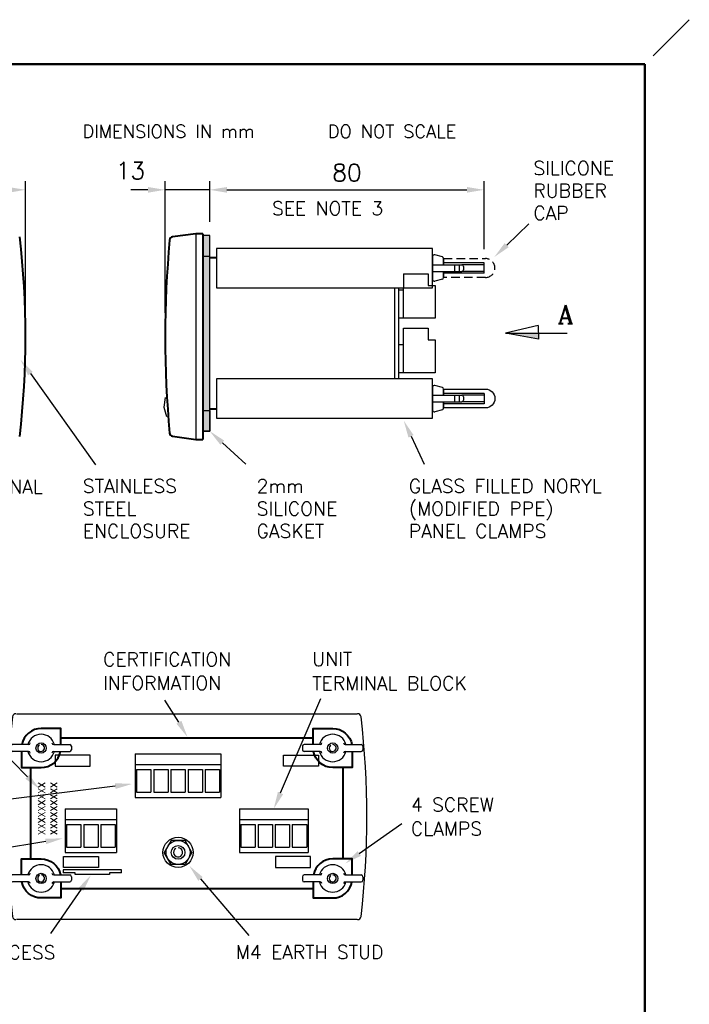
# Model space of a CAD drawing. Extents: x 0 to 196, y 0 to 279.
# Tile 4 of 4: x 98 to 196, y 135 to 279. Entities that reach past the tile are written whole.
import ezdxf
from ezdxf.enums import TextEntityAlignment as Align

# ---------------------------------------------------------------- set-up
doc = ezdxf.new("R2010")
doc.units = 0
doc.header["$LTSCALE"] = 2.5
doc.header["$MEASUREMENT"] = 0
doc.linetypes.add('CENTER2', pattern=[28.575, 19.05, -3.175, 3.175, -3.175])
doc.linetypes.add('DASH2', pattern=[0.75, 0.5, -0.25])
doc.layers.get('DEFPOINTS').update_dxf_attribs({"color": 96})
for name, color, linetype in [('CENTER', 5, 'CENTER2'), ('COMPONENT', 5, 'Continuous'), ('DETAIL', 5, 'Continuous'), ('FINE', 244, 'Continuous'), ('FORMAT', 7, 'Continuous'), ('REAR PANEL', 7, 'Continuous'), ('TEXT', 5, 'Continuous')]:
    doc.layers.add(name, color=color, linetype=linetype)
doc.layers.add('OBJECT', color=1, linetype='Continuous', lineweight=50)
doc.styles.add('ROMANC', font='romanc', dxfattribs={"height": 3})
doc.styles.add('ROMANS', font='romans', dxfattribs={"height": 2.5})
doc.dimstyles.get("Standard").update_dxf_attribs({"dimtxt": 0.18, "dimasz": 0.18, "dimexe": 0.18, "dimexo": 0.0625, "dimgap": 0.09, "dimtad": 0, "dimtih": 1, "dimtoh": 1, "dimdec": 4, "dimzin": 0, "dimdsep": 46, "dimtxsty": 'Standard', "dimcen": 0.09, "dimadec": 0, "dimazin": 0, "dimtfac": 1, "dimtdec": 4, "dimtofl": 0, "dimtmove": 0, "dimatfit": 3, "dimfxl": 0, "dimtolj": 1, "dimtzin": 0, "dimarcsym": 0})

# ---------------------------------------------------------------- blocks, each defined once
blk = doc.blocks.new('FORMAT-FIXED')
at = {"layer": 'DEFPOINTS'}
blk.add_line((190.6, 273.46), (195.87, 278.74), dxfattribs=at)
at = {"layer": 'FORMAT', "color": 1, "lineweight": 50}
for p in [(6.5, 272.24), (189.37, 6.5)]:
    blk.add_line(p, (189.37, 272.24), dxfattribs=at)
blk = doc.blocks.new('PROJECTION')
at = {"layer": 'CENTER', "ltscale": 0.5}
blk.add_line((4.28, 4.28), (4.28, -4.27), dxfattribs=at)
at = {"layer": 'CENTER'}
blk.add_line((23.35, 0), (0, 0), dxfattribs=at)
at = {"layer": 'FORMAT'}
for p, q in [((16.41, 1.42), (21.92, 2.85)), ((21.92, 2.85), (21.92, -2.85)), ((16.41, 1.42), (16.41, -1.42)), ((16.41, -1.42), (21.92, -2.85))]:
    blk.add_line(p, q, dxfattribs=at)
for radius in [2.85, 1.43]:
    blk.add_circle((4.28, 0), radius, dxfattribs=at)
at = {"layer": 'FORMAT', "color": 7, "linetype": 'Continuous', "style": 'ROMANS'}
blk.add_text('THIRD ANGLE PROJECTION      DIMENSIONS IN mm      DO NOT SCALE', height=1.9, dxfattribs=at).set_placement((30.02, -0.97))
blk = doc.blocks.new('m3 wing -se')
for p, q in [((-86.12, 189.88), (-86.12, 198.35)), ((-85.62, 198.85), (-84.62, 198.85)), ((-84.12, 189.88), (-84.12, 198.35)), ((-84.12, 197.74), (-86.12, 197.74)), ((-84.12, 196.35), (-86.12, 196.35)), ((-88.38, 192.71), (-88.96, 190.51)), ((-87.89, 193.08), (-86.12, 193.08)), ((-84.12, 193.08), (-82.35, 193.08)), ((-81.86, 192.71), (-81.28, 190.51)), ((-88.47, 189.88), (-81.77, 189.88))]:
    blk.add_line(p, q)
for centre, start, end in [((-85.62, 198.35), 90, 180), ((-84.62, 198.35), 0, 90), ((-87.89, 192.58), 90, 165.2525), ((-82.35, 192.58), 14.776, 90), ((-88.47, 190.38), 165.2525, 270), ((-81.77, 190.38), 270, 14.776)]:
    blk.add_arc(centre, 0.5, start, end)
blk = doc.blocks.new('*D39')
at = {"layer": 'DEFPOINTS', "color": 0}
for p in [(99.11, 253.95), (46.61, 232.56), (99.11, 232.56)]:
    blk.add_point(p, dxfattribs=at)
at = {"layer": 'TEXT', "color": 0, "lineweight": -2}
for p, q in [((46.61, 234.56), (46.61, 255.2)), ((49.11, 253.95), (96.61, 253.95)), ((99.11, 234.56), (99.11, 255.2))]:
    blk.add_line(p, q, dxfattribs=at)
at = {"layer": 'TEXT', "color": 0}
for points in [[(49.11, 254.36), (49.11, 253.53), (46.61, 253.95)], [(96.61, 253.53), (96.61, 254.36), (99.11, 253.95)]]:
    blk.add_solid(points, dxfattribs=at)
at = {"layer": 'TEXT', "color": 0, "insert": (72.86, 256.45), "char_height": 2.5, "attachment_point": 5, "style": 'ROMANS'}
blk.add_mtext('\\A1;105', dxfattribs=at)
blk = doc.blocks.new('BEZ-OL-105x60')
for p, q in [((127.2, 60.78), (176.84, 60.78)), ((176.84, 30.78), (127.2, 30.78))]:
    blk.add_line(p, q)
for centre, radius, start, end in [((250.77, 45.78), 125, 173.3118, 186.6882), ((127.12, 60.28), 0.5, 90, 173.3118), ((176.92, 60.28), 0.5, 6.6882, 90), ((53.27, 45.78), 125, 353.3118, 6.6882), ((127.12, 31.28), 0.5, 186.6882, 270), ((176.92, 31.28), 0.5, 270, 353.3118)]:
    blk.add_arc(centre, radius, start, end)
blk = doc.blocks.new('*D41')
at = {"layer": 'DEFPOINTS', "color": 0}
for p in [(119.46, 253.95), (125.96, 247.29), (119.46, 234.05)]:
    blk.add_point(p, dxfattribs=at)
at = {"layer": 'TEXT', "color": 0, "lineweight": -2}
for p, q in [((116.96, 253.95), (114.46, 253.95)), ((119.46, 236.05), (119.46, 255.2)), ((125.96, 253.95), (119.46, 253.95)), ((125.96, 249.29), (125.96, 255.2)), ((128.46, 253.95), (130.96, 253.95))]:
    blk.add_line(p, q, dxfattribs=at)
at = {"layer": 'TEXT', "color": 0}
for points in [[(116.96, 253.53), (116.96, 254.36), (119.46, 253.95)], [(128.46, 254.36), (128.46, 253.53), (125.96, 253.95)]]:
    blk.add_solid(points, dxfattribs=at)
at = {"layer": 'TEXT', "color": 0, "insert": (114.4, 256.75), "char_height": 2.5, "attachment_point": 5, "style": 'ROMANS'}
blk.add_mtext('\\A1;13', dxfattribs=at)
blk = doc.blocks.new('*D42')
at = {"layer": 'DEFPOINTS', "color": 0}
for p in [(165.96, 253.95), (125.96, 247.29), (165.96, 243.29)]:
    blk.add_point(p, dxfattribs=at)
at = {"layer": 'TEXT', "color": 0, "lineweight": -2}
for p, q in [((125.96, 249.29), (125.96, 255.2)), ((128.46, 253.95), (163.46, 253.95)), ((165.96, 245.29), (165.96, 255.2))]:
    blk.add_line(p, q, dxfattribs=at)
at = {"layer": 'TEXT', "color": 0}
for points in [[(128.46, 254.36), (128.46, 253.53), (125.96, 253.95)], [(163.46, 253.53), (163.46, 254.36), (165.96, 253.95)]]:
    blk.add_solid(points, dxfattribs=at)
at = {"layer": 'TEXT', "color": 0, "insert": (145.96, 256.45), "char_height": 2.5, "attachment_point": 5, "style": 'ROMANS'}
blk.add_mtext('\\A1;80', dxfattribs=at)
blk = doc.blocks.new('m3 wing - stud')
for p, q in [((112.34, 309.94), (112.34, 308.94)), ((117.52, 310.44), (112.84, 310.44)), ((124.83, 310.44), (129.5, 310.44)), ((130, 309.94), (130, 308.94)), ((117.52, 308.44), (112.84, 308.44)), ((124.83, 308.44), (129.5, 308.44))]:
    blk.add_line(p, q)
blk.add_circle((121.17, 309.44), 1.5)
for centre, radius, start, end in [((121.17, 309.44), 4, 14.4775, 165.5225), ((112.84, 309.94), 0.5, 90, 180), ((117.52, 310.94), 0.5, 270, 0), ((121.17, 309.44), 1, 120, 90), ((124.83, 310.94), 0.5, 180, 270), ((129.5, 309.94), 0.5, 0, 90), ((112.84, 308.94), 0.5, 180, 270), ((121.17, 309.44), 4, 194.4775, 345.5225), ((117.52, 307.94), 0.5, 0, 90), ((124.83, 307.94), 0.5, 90, 180), ((129.5, 308.94), 0.5, 270, 0)]:
    blk.add_arc(centre, radius, start, end)

msp = doc.modelspace()

# ---------------------------------------------------------------- hatches: boundary and pattern name
at = {"layer": 'TEXT'}
msp.add_hatch(color=256, dxfattribs=at).paths.add_polyline_path([(125.96, 218.79), (125.96, 247.29), (124.96, 247.29), (124.96, 218.79)])

# ---------------------------------------------------------------- linework, layer by layer
at = {"color": 7, "linetype": 'Continuous', "lineweight": 40}
for p, q in [((123.92, 247.56), (120.55, 247.08)), ((124.96, 247.56), (123.99, 247.56)), ((126.96, 244.04), (125.96, 244.04)), ((125.96, 222.04), (126.96, 222.04)), ((120.55, 218.04), (123.92, 217.57)), ((123.99, 217.56), (124.96, 217.56))]:
    msp.add_line(p, q, dxfattribs=at)
at = {"lineweight": 40}
msp.add_line((124.96, 247.56), (124.96, 217.56), dxfattribs=at)
at = {"color": 7, "linetype": 'Continuous'}
for p, q in [((104.6, 154.86), (104.6, 154.45)), ((113.1, 154.86), (104.6, 154.86)), ((106.33, 154.45), (104.6, 154.45)), ((106.33, 154.45), (106.35, 154.43)), ((106.35, 154.21), (106.35, 154.43)), ((111.35, 154.21), (106.35, 154.21)), ((111.35, 154.43), (111.37, 154.45)), ((111.35, 154.43), (111.35, 154.21)), ((113.1, 154.45), (111.37, 154.45)), ((113.1, 154.45), (113.1, 154.86))]:
    msp.add_line(p, q, dxfattribs=at)
msp.add_lwpolyline([(160.06, 224.04), (160.06, 224.92), (166.16, 224.92, -1), (166.16, 222.18), (160.06, 222.18), (160.06, 223.04)], format="xyb")
msp.add_circle((121.35, 157.41), 0.998)
at = {"lineweight": 40}
for centre, radius, start, end in [((-25.89, 232.56), 125, 353.3118, 6.6882), ((269.46, 232.56), 150, 174.6168, 185.3832)]:
    msp.add_arc(centre, radius, start, end, dxfattribs=at)
at = {"color": 7, "linetype": 'Continuous', "lineweight": 40}
for centre, start, end in [((120.62, 246.59), 98, 174.6168), ((123.99, 247.06), 90, 98), ((120.62, 218.54), 185.3832, 262), ((123.99, 218.06), 262, 270)]:
    msp.add_arc(centre, 0.5, start, end, dxfattribs=at)
msp.add_arc((121.35, 157.41), 0.665, 120, 90)
msp.add_point((99.11, 232.56))
at = {"layer": 'COMPONENT', "color": 7}
for p, q in [((123.92, 247.56), (123.92, 217.57)), ((165.96, 243.29), (160.06, 243.29)), ((165.96, 241.79), (165.96, 243.29)), ((165.96, 241.79), (160.06, 241.79)), ((165.96, 224.29), (160.06, 224.29)), ((165.96, 224.29), (165.96, 222.79)), ((165.96, 222.79), (160.06, 222.79))]:
    msp.add_line(p, q, dxfattribs=at)
at = {"layer": 'COMPONENT'}
for p, q in [((154.21, 235.23), (154.21, 239.69)), ((158.46, 240.03), (158.83, 240.03)), ((158.83, 240.03), (158.83, 235.23)), ((153.46, 239.38), (154.21, 239.38)), ((158.83, 235.23), (153.46, 235.23)), ((154.21, 227.28), (154.21, 233.78)), ((154.21, 233.78), (157.81, 233.78)), ((157.81, 233.78), (157.81, 232.08)), ((153.46, 231.43), (154.21, 231.43)), ((157.81, 232.08), (158.83, 232.08)), ((158.83, 232.08), (158.83, 227.28)), ((158.83, 227.28), (153.46, 227.28))]:
    msp.add_line(p, q, dxfattribs=at)
at = {"layer": 'COMPONENT', "color": 7}
for points in [[(126.96, 245.39), (126.96, 239.69), (158.46, 239.69), (158.46, 245.39)], [(126.96, 226.39), (126.96, 220.69), (158.46, 220.69), (158.46, 226.39)]]:
    msp.add_lwpolyline(points, close=True, dxfattribs=at)
for points in [[(152.96, 226.39), (152.96, 239.69)], [(153.46, 239.69), (153.46, 226.39)]]:
    msp.add_lwpolyline(points, dxfattribs=at)
at = {"layer": 'COMPONENT', "color": 7, "linetype": 'Continuous', "lineweight": 40}
for points in [[(104.24, 173.12), (104.24, 175.47), (101.39, 175.47, 0.363456), (98.58, 173.12, 0.044116)], [(141.04, 173.12), (141.04, 175.47), (143.89, 175.47, -0.363456), (146.7, 173.12, -0.044116)], [(98.54, 172.12), (98.54, 169.77), (101.39, 169.77, 0.363456), (104.2, 172.12, 0.044116)], [(146.74, 172.12), (146.74, 169.77), (143.89, 169.77, -0.363456), (141.08, 172.12, -0.044116)], [(98.54, 154.12), (98.54, 156.47), (101.39, 156.47, -0.363456), (104.2, 154.12, -0.044116)], [(146.74, 154.12), (146.74, 156.47), (143.89, 156.47, 0.363456), (141.08, 154.12, 0.044116)], [(104.24, 153.12), (104.24, 150.77), (101.39, 150.77, -0.363456), (98.58, 153.12, -0.044116)], [(141.04, 153.12), (141.04, 150.77), (143.89, 150.77, 0.363456), (146.7, 153.12, 0.044116)]]:
    msp.add_lwpolyline(points, format="xyb", dxfattribs=at)
at = {"layer": 'DEFPOINTS'}
for p, q in [((124.96, 247.56), (124.96, 244.54)), ((158.47, 243.29), (158.46, 243.29)), ((154.21, 241.73), (157.81, 241.73)), ((154.21, 241.73), (154.21, 239.69)), ((157.81, 241.73), (157.81, 240.03)), ((158.47, 241.79), (158.46, 241.79)), ((157.81, 240.03), (158.46, 240.03))]:
    msp.add_line(p, q, dxfattribs=at)
for points in [[(124.96, 247.29), (124.96, 244.29), (125.96, 244.29), (125.96, 247.29)], [(124.96, 218.79), (124.96, 221.79), (125.96, 221.79), (125.96, 218.79)], [(103.45, 171.59), (103.45, 169.99), (108.55, 169.99), (108.55, 171.59)], [(141.83, 171.59), (141.83, 169.99), (136.73, 169.99), (136.73, 171.59)], [(104.63, 155.22), (104.63, 156.82), (109.73, 156.82), (109.73, 155.22)], [(140.65, 155.22), (140.65, 156.82), (135.55, 156.82), (135.55, 155.22)]]:
    msp.add_lwpolyline(points, close=True, dxfattribs=at)
at = {"layer": 'DETAIL'}
for p, q in [((120.34, 159.16), (119.33, 157.41)), ((122.36, 159.16), (120.34, 159.16)), ((123.37, 157.41), (122.36, 159.16)), ((120.34, 155.66), (119.33, 157.41)), ((123.37, 157.41), (122.36, 155.66)), ((122.36, 155.66), (120.34, 155.66))]:
    msp.add_line(p, q, dxfattribs=at)
msp.add_lwpolyline([(119.49, 223.67), (119.29, 222.27), (119.68, 220.92)], dxfattribs=at)
for radius in [2.2, 1.75]:
    msp.add_circle((121.35, 157.41), radius, dxfattribs=at)
at = {"layer": 'FINE'}
for p, q in [((165.96, 243.04), (162.69, 243.04)), ((165.96, 242.04), (162.69, 242.04)), ((165.96, 224.04), (162.69, 224.04)), ((165.96, 223.04), (162.69, 223.04))]:
    msp.add_line(p, q, dxfattribs=at)
at = {"layer": 'FINE', "linetype": 'DASH2'}
msp.add_lwpolyline([(160.06, 243.04), (160.06, 243.93), (166.16, 243.93, -1), (166.16, 241.18), (160.06, 241.18), (160.06, 242.04)], format="xyb", dxfattribs=at)
at = {"layer": 'REAR PANEL', "color": 7, "linetype": 'Continuous', "lineweight": 40}
for p, q in [((104.24, 174.12), (141.04, 174.12)), ((99.89, 156.47), (99.89, 169.77)), ((145.39, 169.77), (145.39, 156.47)), ((141.04, 152.12), (104.24, 152.12))]:
    msp.add_line(p, q, dxfattribs=at)
at = {"layer": 'TEXT'}
for p, q in [((169.25, 245.89), (172.5, 249)), ((173.82, 234.17), (169.09, 233.06)), ((173.82, 234.17), (173.88, 232.18)), ((169.09, 233.06), (178.09, 233.06)), ((173.88, 232.18), (169.1, 233.04)), ((99.82, 227.17), (109.3, 213.86)), ((127.8, 217.1), (131.23, 213.97)), ((155.31, 218.04), (157.2, 213.97)), ((121.47, 176.38), (119.43, 179.58)), ((136.28, 166.07), (142.17, 179.82)), ((99.39, 168.42), (90.93, 177.03)), ((115.1, 171.77), (127.6, 171.77)), ((115.1, 171.77), (115.1, 165.42)), ((127.6, 171.77), (127.6, 165.42)), ((115.1, 170.22), (127.6, 170.22)), ((115.3, 169.47), (117.4, 169.47)), ((115.3, 169.47), (115.3, 166.17)), ((117.4, 169.47), (117.4, 166.17)), ((117.8, 169.47), (117.8, 166.17)), ((117.8, 169.47), (119.9, 169.47)), ((119.9, 169.47), (119.9, 166.17)), ((120.3, 169.47), (120.3, 166.17)), ((120.3, 169.47), (122.4, 169.47)), ((122.4, 169.47), (122.4, 166.17)), ((122.8, 169.47), (122.8, 166.17)), ((122.8, 169.47), (124.9, 169.47)), ((124.9, 169.47), (124.9, 166.17)), ((125.3, 169.47), (125.3, 166.17)), ((125.3, 169.47), (127.4, 169.47)), ((127.4, 169.47), (127.4, 166.17)), ((112.19, 167.07), (92.08, 164.54)), ((115.1, 165.42), (127.6, 165.42)), ((115.3, 166.17), (117.4, 166.17)), ((117.8, 166.17), (119.9, 166.17)), ((120.3, 166.17), (122.4, 166.17)), ((122.8, 166.17), (124.9, 166.17)), ((125.3, 166.17), (127.4, 166.17)), ((104.89, 163.76), (112.39, 163.76)), ((104.89, 163.76), (104.89, 157.41)), ((112.39, 163.76), (112.39, 157.41)), ((130.3, 163.77), (140.3, 163.77)), ((130.3, 163.77), (130.3, 157.42)), ((140.3, 163.77), (140.3, 157.42)), ((104.89, 162.21), (112.39, 162.21)), ((130.3, 162.22), (140.3, 162.22)), ((105.09, 161.46), (107.19, 161.46)), ((105.09, 161.46), (105.09, 158.16)), ((107.19, 161.46), (107.19, 158.16)), ((107.59, 161.46), (107.59, 158.16)), ((107.59, 161.46), (109.69, 161.46)), ((109.69, 161.46), (109.69, 158.16)), ((110.09, 161.46), (110.09, 158.16)), ((110.09, 161.46), (112.19, 161.46)), ((112.19, 161.46), (112.19, 158.16)), ((130.5, 161.47), (132.6, 161.47)), ((130.5, 161.47), (130.5, 158.17)), ((132.6, 161.47), (132.6, 158.17)), ((133, 161.47), (133, 158.17)), ((133, 161.47), (135.1, 161.47)), ((135.1, 161.47), (135.1, 158.17)), ((135.5, 161.47), (135.5, 158.17)), ((135.5, 161.47), (137.6, 161.47)), ((137.6, 161.47), (137.6, 158.17)), ((138, 161.47), (138, 158.17)), ((138, 161.47), (140.1, 161.47)), ((140.1, 161.47), (140.1, 158.17)), ((147.76, 157.25), (153.98, 161.64)), ((102.05, 159.02), (90.85, 157.15)), ((105.09, 158.16), (107.19, 158.16)), ((107.59, 158.16), (109.69, 158.16)), ((110.09, 158.16), (112.19, 158.16)), ((130.5, 158.17), (132.6, 158.17)), ((133, 158.17), (135.1, 158.17)), ((135.5, 158.17), (137.6, 158.17)), ((138, 158.17), (140.1, 158.17)), ((104.89, 157.41), (112.39, 157.41)), ((130.3, 157.42), (140.3, 157.42)), ((124.61, 153.55), (131.65, 145.28)), ((107.21, 152.03), (102.76, 145.59))]:
    msp.add_line(p, q, dxfattribs=at)
msp.add_lwpolyline([(125.96, 218.79), (125.96, 247.29), (124.96, 247.29), (124.96, 218.79)], close=True, dxfattribs=at)
for points in [[(169.54, 245.59), (168.96, 246.19), (167.45, 244.16)], [(169.09, 233.06), (173.86, 233.06), (173.88, 232.18)], [(99.48, 226.92), (100.16, 227.41), (98.37, 229.2)], [(154.93, 217.86), (155.68, 218.21), (154.25, 220.3)], [(127.52, 216.79), (128.08, 217.41), (125.96, 218.79)], [(121.83, 176.58), (121.11, 176.17), (122.72, 174.21)], [(99.68, 168.71), (99.09, 168.13), (101.15, 166.64)], [(112.14, 167.49), (112.24, 166.66), (114.67, 167.39)], [(135.9, 166.23), (136.67, 165.9), (135.3, 163.77)], [(102.12, 158.61), (101.98, 159.43), (104.51, 159.44)], [(147.52, 157.59), (148, 156.91), (145.72, 155.8)], [(124.29, 153.28), (124.93, 153.82), (122.99, 155.46)], [(107.55, 151.8), (106.87, 152.27), (108.63, 154.09)]]:
    msp.add_solid(points, dxfattribs=at)

# ---------------------------------------------------------------- block references
at = {"xscale": 0.5, "yscale": 0.5, "zscale": 0.5, "rotation": 270}
for p in [(63.52, 199.98), (63.52, 180.98)]:
    msp.add_blockref('m3 wing -se', p, dxfattribs=at)
msp.add_blockref('BEZ-OL-105x60', (-29.4, 116.83))
at = {"xscale": 0.5, "yscale": 0.5, "zscale": 0.5}
for p in [(40.8, 17.9), (83.3, 17.9), (40.8, -1.1), (83.3, -1.1)]:
    msp.add_blockref('m3 wing - stud', p, dxfattribs=at)
at = {"layer": 'FORMAT'}
msp.add_blockref('FORMAT-FIXED', (0, 0), dxfattribs=at)
at = {"layer": 'OBJECT'}
msp.add_blockref('PROJECTION', (33.05, 262.49), dxfattribs=at)

# ---------------------------------------------------------------- texts
at = {"layer": 'TEXT'}
for s, height, style, p in [('SILICONE', 2, 'ROMANS', (173.14, 256.11)), ('RUBBER', 2, 'ROMANS', (173.14, 252.83)), ('SEE NOTE 3', 2, 'ROMANS', (135.04, 250.25)), ('CAP', 2, 'ROMANS', (173.14, 249.56)), ('A', 2.7, 'ROMANC', (176.67, 234.46)), ('STAINLESS', 2, 'ROMANS', (107.47, 209.78)), ('2mm ', 2, 'ROMANS', (132.8, 209.78)), ('GLASS FILLED NORYL', 2, 'ROMANS', (154.98, 209.78)), ('STEEL', 2, 'ROMANS', (107.47, 206.5)), ('SILICONE', 2, 'ROMANS', (132.8, 206.5)), ('(MODIFIED PPE)', 2, 'ROMANS', (154.98, 206.5)), ('ENCLOSURE', 2, 'ROMANS', (107.47, 203.23)), ('GASKET', 2, 'ROMANS', (132.8, 203.23)), ('PANEL CLAMPS', 2, 'ROMANS', (154.98, 203.23)), ('CERTIFICATION ', 2, 'ROMANS', (110.41, 184.53)), ('INFORMATION', 2, 'ROMANS', (110.41, 181.08))]:
    msp.add_text(s, height=height, dxfattribs=dict(at, style=style)).set_placement(p)
at = {"layer": 'TEXT', "style": 'ROMANS'}
for s, p in [('INTERNAL', (89.36, 210.69)), ('UNIT', (140.9, 185.57)), ('TERMINAL BLOCK', (140.9, 182.06)), ('4 SCREW', (155.29, 164.36)), ('CLAMPS', (155.29, 160.86)), ('SCALE CARD ACCESS', (75.44, 142.84)), ('M4 EARTH STUD', (129.76, 142.89))]:
    msp.add_text(s, height=2, dxfattribs=at).set_placement(p, align=Align.MIDDLE_LEFT)
at = {"layer": 'TEXT', "char_height": 1, "width": 20.7526, "attachment_point": 7, "rotation": 90, "style": 'ROMANS'}
for insert in [(101.95, 159.94), (103.74, 159.94)]:
    msp.add_mtext('XXXXXXXXX', dxfattribs=dict(at, insert=insert))

# ---------------------------------------------------------------- dimensions: what is measured, and where the dimension line sits
at = {"layer": 'TEXT'}
dim = msp.add_linear_dim(base=(119.46, 253.95), p1=(125.96, 247.29), p2=(119.46, 234.05), dimstyle='Standard', override={"dimtxt": 2, "dimasz": 2.5, "dimexe": 1.25, "dimexo": 2, "dimgap": 1.25, "dimtad": 1, "dimtih": 0, "dimtoh": 0, "dimdec": 0, "dimlfac": 2, "dimtxsty": 'ROMANS', "dimcen": 2.5, "dimtdec": 1, "dimtofl": 1, "dimtmove": 2}, dxfattribs=at)
dim.commit()
dim.dimension.update_dxf_attribs({"geometry": '*D41', "text_midpoint": (114.4, 256.75), "dimtype": 160})
for base, p1, p2, picture, middle in [((99.11, 253.95), (46.61, 232.56), (99.11, 232.56), '*D39', (72.86, 256.45)), ((165.96, 253.95), (125.96, 247.29), (165.96, 243.29), '*D42', (145.96, 256.45))]:
    dim = msp.add_linear_dim(base=base, p1=p1, p2=p2, dimstyle='Standard', override={"dimtxt": 2, "dimasz": 2.5, "dimexe": 1.25, "dimexo": 2, "dimgap": 1.25, "dimtad": 1, "dimtih": 0, "dimtoh": 0, "dimdec": 0, "dimlfac": 2, "dimtxsty": 'ROMANS', "dimcen": 2.5, "dimtdec": 1, "dimtofl": 1, "dimtmove": 2}, dxfattribs=at)
    dim.commit()
    dim.dimension.update_dxf_attribs({"geometry": picture, "text_midpoint": middle})

doc.saveas('drawing.dxf')
